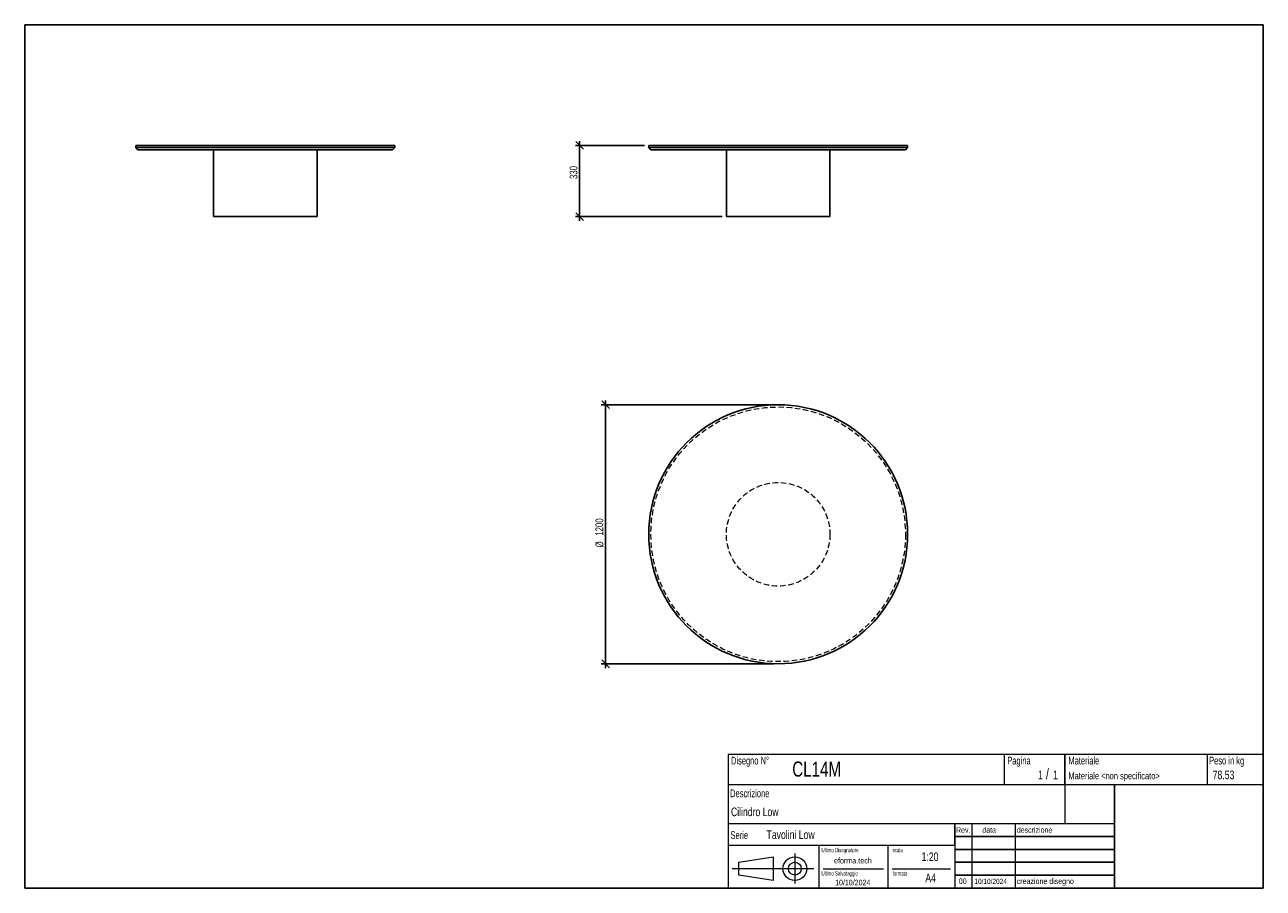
# Model space of a CAD drawing. Header units: millimetres. Extents: x 5 to 292, y 5 to 205.
import ezdxf

# ---------------------------------------------------------------- set-up
doc = ezdxf.new("R2010")
doc.units = ezdxf.units.MM
doc.linetypes.add('HIDDEN', pattern=[1.905, 1.27, -0.635])
doc.layers.add('FORMAT', color=7, linetype='Continuous')
doc.styles.add('SLDTEXTSTYLE0', font='TXT', dxfattribs={"width": 0.605})
doc.styles.add('SLDTEXTSTYLE1', font='TXT', dxfattribs={"width": 0.75})
doc.dimstyles.new('SLDDIMSTYLE0', dxfattribs={"dimtxt": 1.8, "dimasz": 1.8, "dimexe": 0, "dimexo": 0.0625, "dimgap": 0.45, "dimtad": 1, "dimlfac": 20, "dimrnd": 1e-09, "dimzin": 12, "dimdsep": 46, "dimtxsty": 'SLDTEXTSTYLE1', "dimblk1": 'OBLIQUE', "dimblk2": 'OBLIQUE', "dimsah": 1, "dimcen": 0.09, "dimadec": 0, "dimazin": 3, "dimtfac": 1, "dimtmove": 0, "dimatfit": 0, "dimldrblk": 'OBLIQUE', "dimfxl": 0, "dimfrac": 2, "dimtolj": 1, "dimtzin": 12, "dimarcsym": 0})

# ---------------------------------------------------------------- blocks, each defined once
blk = doc.blocks.new('_Oblique')
at = {"color": 0, "linetype": 'ByBlock', "lineweight": -2}
blk.add_line((-0.5, -0.5), (0.5, 0.5), dxfattribs=at)
blk = doc.blocks.new('_D')
at = {"layer": 'FORMAT', "color": 7}
for p, q in [((133.59, 177.07), (133.59, 178.07)), ((148.59, 177.07), (132.59, 177.07)), ((133.59, 160.57), (133.59, 177.07)), ((166.59, 160.57), (132.59, 160.57)), ((133.59, 160.57), (133.59, 159.57))]:
    blk.add_line(p, q, dxfattribs=at)
at = {"layer": 'FORMAT', "color": 7, "xscale": 1.8, "yscale": 1.8}
for p, rotation in [((133.59, 177.07), 270.0000000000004), ((133.59, 160.57), 90.0000000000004)]:
    blk.add_blockref('_Oblique', p, dxfattribs=dict(at, rotation=rotation))
at = {"layer": 'FORMAT', "color": 7, "insert": (131.27, 169.27), "char_height": 1.8, "attachment_point": 1, "rotation": 90, "style": 'SLDTEXTSTYLE1'}
blk.add_mtext('330', dxfattribs=at)
blk = doc.blocks.new('_D_1')
at = {"layer": 'FORMAT', "color": 7}
for p, q in [((139.59, 116.98), (139.59, 117.98)), ((178.59, 116.98), (138.59, 116.98)), ((139.59, 116.98), (139.59, 56.98)), ((178.59, 56.98), (138.59, 56.98)), ((139.59, 56.98), (139.59, 55.98))]:
    blk.add_line(p, q, dxfattribs=at)
at = {"layer": 'FORMAT', "color": 7, "xscale": 1.8, "yscale": 1.8}
for p, rotation in [((139.59, 116.98, 9.6), 270.0000000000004), ((139.59, 56.98, 9.6), 90.0000000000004)]:
    blk.add_blockref('_Oblique', p, dxfattribs=dict(at, rotation=rotation))
at = {"layer": 'FORMAT', "color": 7, "char_height": 1.8, "attachment_point": 1, "rotation": 90, "style": 'SLDTEXTSTYLE1'}
for s, insert in [('1200', (137.25, 86.65)), ('%%c', (137.27, 83.94))]:
    blk.add_mtext(s, dxfattribs=dict(at, insert=insert))

msp = doc.modelspace()

# ---------------------------------------------------------------- linework, layer by layer
at = {"color": 7, "linetype": 'Continuous', "lineweight": 25}
for p, q in [((30.72206, 177.07199), (30.72206, 176.57199)), ((30.72206, 177.07199), (90.72206, 177.07199)), ((30.72206, 176.57199), (31.22206, 176.07199)), ((30.72206, 176.57199), (90.72206, 176.57199)), ((90.22206, 176.07199), (31.22206, 176.07199)), ((48.72206, 176.07199), (48.72206, 160.57199)), ((72.72206, 160.57199), (72.72206, 176.07199)), ((90.22206, 176.07199), (90.72206, 176.57199)), ((90.72206, 176.57199), (90.72206, 177.07199)), ((149.59464, 177.07199), (149.59464, 176.57199)), ((149.59464, 177.07199), (179.59464, 177.07199)), ((149.59464, 176.57199), (150.09464, 176.07199)), ((149.59464, 176.57199), (179.59464, 176.57199)), ((179.59464, 176.07199), (150.09464, 176.07199)), ((167.59464, 176.07199), (167.59464, 160.57199)), ((179.59464, 177.07199), (209.59464, 177.07199)), ((179.59464, 176.57199), (209.59464, 176.57199)), ((209.09464, 176.07199), (179.59464, 176.07199)), ((191.59464, 160.57199), (191.59464, 176.07199)), ((209.09464, 176.07199), (209.59464, 176.57199)), ((209.59464, 176.57199), (209.59464, 177.07199)), ((48.72206, 160.57199), (72.72206, 160.57199)), ((167.59464, 160.57199), (179.59464, 160.57199)), ((179.59464, 160.57199), (191.59464, 160.57199))]:
    msp.add_line(p, q, dxfattribs=at)
msp.add_circle((179.59464, 86.97928), 30, dxfattribs=at)
at = {"color": 7, "linetype": 'HIDDEN', "lineweight": 18}
for radius in [29.5, 12]:
    msp.add_circle((179.59464, 86.97928), radius, dxfattribs=at)
at = {"layer": 'FORMAT', "color": 251, "true_color": 0x484848}
for p, q in [((5, 205), (292, 205)), ((5, 205), (5, 5)), ((292, 205), (292, 5)), ((5, 5), (292, 5))]:
    msp.add_line(p, q, dxfattribs=at)
at = {"layer": 'FORMAT', "color": 251, "lineweight": 18, "true_color": 0x484848}
for p, q in [((292, 36), (168, 36)), ((168, 36), (168, 5)), ((232, 36), (232, 29)), ((279, 36), (279, 29)), ((168, 29), (292, 29)), ((168, 20), (246, 20)), ((224.5, 20), (224.5, 5)), ((234.5, 20), (234.5, 5)), ((246, 20), (257.5, 20)), ((168, 15), (220.5, 15)), ((189, 15), (189, 5)), ((205, 15), (205, 5)), ((220.5, 15), (220.5, 5)), ((170.45232, 11.02842), (178.45232, 12.27842)), ((178.45232, 12.27842), (178.45232, 6.77842)), ((183.46023, 13.04077), (183.46023, 6.06051)), ((187.88291, 9.52842), (168.89345, 9.52842)), ((170.45232, 8.02842), (170.45232, 11.02842)), ((190, 9.5), (204, 9.5)), ((206, 9.5), (219.5, 9.5)), ((178.45232, 6.77842), (170.45232, 8.02842))]:
    msp.add_line(p, q, dxfattribs=at)
at = {"layer": 'FORMAT', "color": 7}
for p, q in [((246, 29), (246, 36)), ((257.5, 20), (257.5, 29)), ((220.5, 15), (220.5, 20)), ((257.5, 5), (257.5, 20)), ((220.5, 17), (257.5, 17)), ((220.5, 14), (257.5, 14)), ((220.5, 11), (257.5, 11)), ((220.5, 8), (257.5, 8)), ((220.5, 5), (257.5, 5))]:
    msp.add_line(p, q, dxfattribs=at)
at = {"layer": 'FORMAT', "color": 7, "lineweight": 18}
msp.add_line((246, 29), (246, 20), dxfattribs=at)
at = {"layer": 'FORMAT', "color": 251, "lineweight": 18, "true_color": 0x484848}
for radius in [2.75, 1.5]:
    msp.add_circle((183.46023, 9.52842), radius, dxfattribs=at)

# ---------------------------------------------------------------- texts
at = {"color": 18, "linetype": 'Continuous', "lineweight": 0, "true_color": 0x060606, "insert": (280.29073, 32.24796), "char_height": 2, "attachment_point": 1, "style": 'SLDTEXTSTYLE1'}
msp.add_mtext('78.53', dxfattribs=at)
at = {"layer": 'FORMAT', "color": 18, "true_color": 0x060606}
for s, insert, char_height, attachment_point, style in [('Disegno N°', (168.65209, 35.46055), 1.8, 1, 'SLDTEXTSTYLE0'), ('Pagina', (232.68578, 35.4642), 1.8, 1, 'SLDTEXTSTYLE0'), ('Materiale', (246.84637, 35.4642), 1.8, 1, 'SLDTEXTSTYLE0'), ('Peso in kg', (279.45834, 35.4642), 1.8, 1, 'SLDTEXTSTYLE0'), ('CL14M', (182.85785, 34.35127), 3.5, 1, 'SLDTEXTSTYLE1'), ('1', (239.82456, 32.24796), 2, 1, 'SLDTEXTSTYLE1'), ('/', (241.64155, 32.74597), 2.5, 1, 'SLDTEXTSTYLE1'), ('1', (243.32047, 32.24796), 2, 1, 'SLDTEXTSTYLE1'), ('Materiale <non specificato>', (246.84637, 31.8349), 1.5875, 1, 'SLDTEXTSTYLE1'), ('Descrizione', (168.45959, 27.87301), 1.8, 1, 'SLDTEXTSTYLE0'), ('Cilindro Low', (168.65209, 23.69153), 2, 1, 'SLDTEXTSTYLE1'), ('Serie', (168.54671, 18.20074), 1.8, 1, 'SLDTEXTSTYLE0'), ('Tavolini Low', (176.9009, 18.39744), 2, 1, 'SLDTEXTSTYLE1'), ('Rev.', (220.80434, 19.14061), 1.3, 1, 'SLDTEXTSTYLE1'), ('data', (226.90583, 19.14061), 1.3, 1, 'SLDTEXTSTYLE1'), ('descrizione', (234.88928, 19.14061), 1.3, 1, 'SLDTEXTSTYLE1'), ('Ultimo Disegnatore', (189.61829, 14.3444), 1, 1, 'SLDTEXTSTYLE0'), ('scala', (206.10636, 14.3444), 1, 1, 'SLDTEXTSTYLE0'), ('1:20', (212.8317, 13.28812), 2, 1, 'SLDTEXTSTYLE1'), ('Ultimo Salvataggio', (189.61829, 8.93841), 1, 1, 'SLDTEXTSTYLE0'), ('formato', (206.10636, 8.93841), 1, 1, 'SLDTEXTSTYLE0'), ('10/10/2024', (196.86819, 6.95548), 1.3, 2, 'SLDTEXTSTYLE1'), ('A4', (213.69281, 8.39825), 2, 1, 'SLDTEXTSTYLE1'), ('00', (221.45534, 7.2775), 1.3, 1, 'SLDTEXTSTYLE1'), ('10/10/2024', (225.06555, 7.1779), 1.2, 1, 'SLDTEXTSTYLE1'), ('creazione disegno', (234.88928, 7.2775), 1.3, 1, 'SLDTEXTSTYLE1')]:
    msp.add_mtext(s, dxfattribs=dict(at, insert=insert, char_height=char_height, attachment_point=attachment_point, style=style))
at = {"layer": 'FORMAT', "color": 18, "true_color": 0x020202, "insert": (196.90354, 12.06285), "char_height": 1.3229167, "attachment_point": 2, "style": 'SLDTEXTSTYLE1'}
msp.add_mtext('eforma.tech', dxfattribs=at)

# ---------------------------------------------------------------- dimensions: what is measured, and where the dimension line sits
at = {"layer": 'FORMAT', "color": 7}
dim = msp.add_linear_dim(base=(133.59464, 177.07199), p1=(167.59464, 160.57199), p2=(149.59464, 177.07199), angle=90, dimstyle='SLDDIMSTYLE0', dxfattribs=at)
dim.commit()
dim.dimension.update_dxf_attribs({"geometry": '_D', "text_midpoint": (133.59464, 171.26817), "dimtype": 160})
dim = msp.add_linear_dim(base=(139.59464, 56.97928), p1=(179.59464, 116.97928), p2=(179.59464, 56.97928), angle=90, text='%%c<>', dimstyle='SLDDIMSTYLE0', dxfattribs=at)
dim.commit()
dim.dimension.update_dxf_attribs({"geometry": '_D_1', "text_midpoint": (139.59464, 87.95322), "dimtype": 160})

doc.saveas('drawing.dxf')
